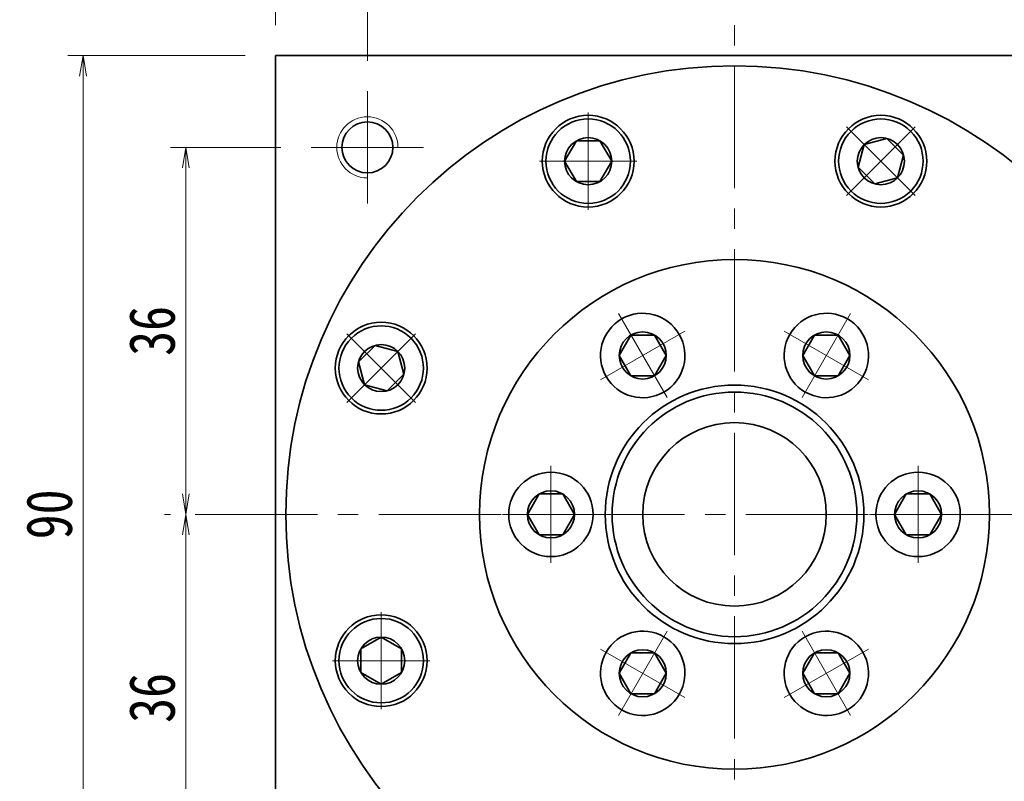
# Model space of a CAD drawing. Header units: millimetres. Extents: x -3 to 668, y 0 to 459.
# Tile 7 of 9: x 333 to 430, y 324 to 399. Entities that reach past the tile are written whole.
import ezdxf

# ---------------------------------------------------------------- set-up
doc = ezdxf.new("R2010")
doc.units = ezdxf.units.MM
doc.set_wipeout_variables(frame=1)
doc.linetypes.add('点画线', pattern=[18, 12, -2, 2, -2])
for name, color, linetype, lineweight in [('中心线层', 1, '点画线', 18), ('尺寸线层', 3, 'Continuous', 18), ('粗实线层', 7, 'Continuous', 35)]:
    doc.layers.add(name, color=color, linetype=linetype, lineweight=lineweight)
doc.styles.add('宋体', font='SimSun.ttf', dxfattribs={"width": 0.8})
doc.dimstyles.new('A水平标注$0', dxfattribs={"dimtxt": 3.5, "dimasz": 2, "dimexe": 1.5, "dimexo": 3, "dimgap": 1.1, "dimtad": 1, "dimtoh": 1, "dimdec": 4, "dimdsep": 46, "dimtxsty": '宋体', "dimblk": 'OPEN', "dimcen": 3, "dimclrd": 3, "dimclre": 3, "dimclrt": 6, "dimadec": 0, "dimazin": 0, "dimtm": 1e-09, "dimtfac": 1, "dimtdec": 4, "dimtix": 1, "dimtmove": 0, "dimatfit": 3, "dimldrblk": 'OPEN', "dimfxl": 0, "dimlwd": 13, "dimlwe": 13, "dimarcsym": 0})

# ---------------------------------------------------------------- blocks, each defined once
blk = doc.blocks.new('_Open')
at = {"color": 0, "linetype": 'ByBlock', "lineweight": -2}
for p, q in [((-1, 0.167), (0, 0)), ((-1, -0.167), (0, 0)), ((0, 0), (-1, 0))]:
    blk.add_line(p, q, dxfattribs=at)
blk = doc.blocks.new('*D21')
at = {"layer": 'Defpoints', "color": 0, "transparency": 16777216}
for p in [(367.203, 402.668), (403.203, 398.05), (367.203, 391.55)]:
    blk.add_point(p, dxfattribs=at)
at = {"layer": '尺寸线层', "color": 3, "lineweight": 13, "transparency": 16777216}
for p, q in [((367.203, 394.55), (367.203, 404.168)), ((403.203, 401.05), (403.203, 404.168)), ((401.203, 402.668), (369.203, 402.668))]:
    blk.add_line(p, q, dxfattribs=at)
at = {"layer": '尺寸线层', "color": 3, "lineweight": 13, "transparency": 16777216, "xscale": 2, "yscale": 2, "zscale": 2, "rotation": 180}
blk.add_blockref('_Open', (367.203, 402.668), dxfattribs=at)
at = {"layer": '尺寸线层', "color": 3, "lineweight": 13, "transparency": 16777216, "xscale": 2, "yscale": 2, "zscale": 2}
blk.add_blockref('_Open', (403.203, 402.668), dxfattribs=at)
at = {"layer": '尺寸线层', "color": 6, "transparency": 16777216, "insert": (385.203, 405.967), "char_height": 4.5, "attachment_point": 5, "style": '宋体', "bg_fill": 3, "box_fill_scale": 1.1, "bg_fill_color": 257, "bg_fill_transparency": 0}
blk.add_mtext('36', dxfattribs=at)
blk = doc.blocks.new('*D22')
at = {"layer": 'Defpoints', "color": 0, "transparency": 16777216}
for p in [(439.203, 402.668), (403.203, 398.05), (439.203, 391.55)]:
    blk.add_point(p, dxfattribs=at)
at = {"layer": '尺寸线层', "color": 3, "lineweight": 13, "transparency": 16777216}
for p, q in [((403.203, 401.05), (403.203, 404.168)), ((439.203, 394.55), (439.203, 404.168)), ((405.203, 402.668), (437.203, 402.668))]:
    blk.add_line(p, q, dxfattribs=at)
at = {"layer": '尺寸线层', "color": 3, "lineweight": 13, "transparency": 16777216, "xscale": 2, "yscale": 2, "zscale": 2, "rotation": 180}
blk.add_blockref('_Open', (403.203, 402.668), dxfattribs=at)
at = {"layer": '尺寸线层', "color": 3, "lineweight": 13, "transparency": 16777216, "xscale": 2, "yscale": 2, "zscale": 2}
blk.add_blockref('_Open', (439.203, 402.668), dxfattribs=at)
at = {"layer": '尺寸线层', "color": 6, "transparency": 16777216, "insert": (421.203, 405.967), "char_height": 4.5, "attachment_point": 5, "style": '宋体', "bg_fill": 3, "box_fill_scale": 1.1, "bg_fill_color": 257, "bg_fill_transparency": 0}
blk.add_mtext('36', dxfattribs=at)
blk = doc.blocks.new('*D23')
at = {"layer": 'Defpoints', "color": 0, "transparency": 16777216}
for p in [(361.703, 386.05), (349.399, 350.05), (350.311, 350.05)]:
    blk.add_point(p, dxfattribs=at)
at = {"layer": '尺寸线层', "color": 3, "lineweight": 13, "transparency": 16777216}
for p, q in [((358.703, 386.05), (347.899, 386.05)), ((349.399, 384.05), (349.399, 352.05)), ((347.311, 350.05), (347.899, 350.05))]:
    blk.add_line(p, q, dxfattribs=at)
at = {"layer": '尺寸线层', "color": 3, "lineweight": 13, "transparency": 16777216, "xscale": 2, "yscale": 2, "zscale": 2}
for p, rotation in [((349.399, 386.05), 90), ((349.399, 350.05), 270)]:
    blk.add_blockref('_Open', p, dxfattribs=dict(at, rotation=rotation))
at = {"layer": '尺寸线层', "color": 6, "transparency": 16777216, "insert": (346.1, 368.05), "char_height": 4.5, "attachment_point": 5, "rotation": 90, "style": '宋体', "bg_fill": 3, "box_fill_scale": 1.1, "bg_fill_color": 257, "bg_fill_transparency": 0}
blk.add_mtext('36', dxfattribs=at)
blk = doc.blocks.new('*D24')
at = {"layer": 'Defpoints', "color": 0, "transparency": 16777216}
for p in [(350.311, 350.05), (349.399, 314.05), (361.703, 314.05)]:
    blk.add_point(p, dxfattribs=at)
at = {"layer": '尺寸线层', "color": 3, "lineweight": 13, "transparency": 16777216}
for p, q in [((347.311, 350.05), (347.899, 350.05)), ((349.399, 348.05), (349.399, 316.05)), ((358.703, 314.05), (347.899, 314.05))]:
    blk.add_line(p, q, dxfattribs=at)
at = {"layer": '尺寸线层', "color": 3, "lineweight": 13, "transparency": 16777216, "xscale": 2, "yscale": 2, "zscale": 2}
for p, rotation in [((349.399, 350.05), 90), ((349.399, 314.05), 270)]:
    blk.add_blockref('_Open', p, dxfattribs=dict(at, rotation=rotation))
at = {"layer": '尺寸线层', "color": 6, "transparency": 16777216, "insert": (346.1, 332.05), "char_height": 4.5, "attachment_point": 5, "rotation": 90, "style": '宋体', "bg_fill": 3, "box_fill_scale": 1.1, "bg_fill_color": 257, "bg_fill_transparency": 0}
blk.add_mtext('36', dxfattribs=at)
blk = doc.blocks.new('*X8')
at = {"layer": '中心线层', "linetype": '点画线', "lineweight": 18}
for p, q in [((0, -4.765), (0, 4.765)), ((-4.765, 0), (4.765, 0))]:
    blk.add_line(p, q, dxfattribs=at)
at = {"layer": '粗实线层'}
for p, q in [((-2.309, 0), (-1.155, 2)), ((-1.155, 2), (1.155, 2)), ((2.309, 0), (1.155, 2)), ((2.309, 0), (1.155, 2)), ((-2.309, 0), (-1.155, -2)), ((2.309, 0), (1.155, -2)), ((-1.155, -2), (1.155, -2))]:
    blk.add_line(p, q, dxfattribs=at)
blk.add_circle((0, 0), 2.309, dxfattribs=at)
for start, end in [(0, 180), (180, 360)]:
    blk.add_arc((0, 0), 4.14, start, end, dxfattribs=at)
blk = doc.blocks.new('3432432432_1')
at = {"color": 7, "linetype": 'Continuous'}
for radius in [25, 12.679, 12]:
    blk.add_circle((0, 0), radius, dxfattribs=at)
for points in [[(-6.93, 12.003), (-6.909, 12.015), (-6.888, 12.028), (-6.867, 12.04), (-6.847, 12.053), (-6.826, 12.065), (-6.805, 12.078), (-6.785, 12.091), (-6.764, 12.104), (-6.744, 12.117), (-6.724, 12.131), (-6.703, 12.144), (-6.683, 12.157), (-6.663, 12.171), (-6.643, 12.185), (-6.623, 12.199), (-6.603, 12.213), (-6.584, 12.227), (-6.564, 12.241), (-6.544, 12.255), (-6.525, 12.27), (-6.506, 12.284), (-6.486, 12.299), (-6.467, 12.314), (-6.448, 12.329), (-6.429, 12.344), (-6.41, 12.359), (-6.391, 12.374), (-6.372, 12.389), (-6.353, 12.405), (-6.335, 12.42), (-6.335, 12.42), (-6.19, 12.548), (-6.052, 12.682), (-5.92, 12.822), (-5.795, 12.968), (-5.677, 13.12), (-5.565, 13.277), (-5.462, 13.439), (-5.366, 13.606), (-5.277, 13.777), (-5.197, 13.952), (-5.125, 14.13), (-5.062, 14.312), (-5.007, 14.497), (-4.96, 14.683), (-4.922, 14.872), (-4.894, 15.062), (-4.874, 15.254), (-4.862, 15.446), (-4.86, 15.639), (-4.867, 15.831), (-4.883, 16.023), (-4.907, 16.214), (-4.941, 16.403), (-4.983, 16.591), (-5.034, 16.777), (-5.094, 16.96), (-5.162, 17.14), (-5.238, 17.317), (-5.322, 17.49), (-5.415, 17.658), (-5.415, 17.658), (-5.515, 17.823), (-5.622, 17.982), (-5.737, 18.137), (-5.859, 18.286), (-5.988, 18.429), (-6.123, 18.566), (-6.265, 18.696), (-6.412, 18.82), (-6.565, 18.937), (-6.724, 19.046), (-6.887, 19.148), (-7.055, 19.243), (-7.226, 19.329), (-7.402, 19.408), (-7.582, 19.478), (-7.764, 19.54), (-7.949, 19.593), (-8.136, 19.637), (-8.325, 19.673), (-8.516, 19.7), (-8.707, 19.718), (-8.9, 19.727), (-9.092, 19.727), (-9.285, 19.719), (-9.476, 19.701), (-9.667, 19.674), (-9.856, 19.639), (-10.043, 19.595), (-10.229, 19.542), (-10.411, 19.481), (-10.411, 19.481), (-10.434, 19.472), (-10.456, 19.464), (-10.479, 19.455), (-10.502, 19.446), (-10.524, 19.438), (-10.547, 19.429), (-10.569, 19.419), (-10.592, 19.41), (-10.614, 19.401), (-10.637, 19.391), (-10.659, 19.382), (-10.681, 19.372), (-10.703, 19.362), (-10.725, 19.352), (-10.747, 19.342), (-10.769, 19.331), (-10.791, 19.321), (-10.813, 19.31), (-10.835, 19.3), (-10.856, 19.289), (-10.878, 19.278), (-10.9, 19.267), (-10.921, 19.256), (-10.943, 19.244), (-10.964, 19.233), (-10.985, 19.221), (-11.007, 19.21), (-11.028, 19.198), (-11.049, 19.186), (-11.07, 19.174), (-11.07, 19.174), (-11.255, 19.061), (-11.433, 18.938), (-11.605, 18.806), (-11.77, 18.665), (-11.927, 18.516), (-12.077, 18.359), (-12.217, 18.194), (-12.349, 18.022), (-12.472, 17.843), (-12.585, 17.658), (-12.689, 17.468), (-12.782, 17.272), (-12.865, 17.072), (-12.937, 16.868), (-12.999, 16.66), (-13.05, 16.449), (-13.089, 16.236), (-13.117, 16.021), (-13.134, 15.805), (-13.14, 15.588), (-13.134, 15.372), (-13.117, 15.156), (-13.089, 14.941), (-13.05, 14.728), (-12.999, 14.517), (-12.937, 14.309), (-12.865, 14.105), (-12.782, 13.905), (-12.689, 13.709), (-12.585, 13.518), (-12.585, 13.518), (-12.472, 13.334), (-12.349, 13.155), (-12.217, 12.983), (-12.077, 12.818), (-11.927, 12.661), (-11.77, 12.512), (-11.605, 12.371), (-11.433, 12.239), (-11.255, 12.116), (-11.07, 12.003), (-10.88, 11.9), (-10.684, 11.806), (-10.484, 11.723), (-10.279, 11.651), (-10.072, 11.59), (-9.861, 11.539), (-9.648, 11.499), (-9.433, 11.471), (-9.217, 11.454), (-9, 11.448), (-8.783, 11.454), (-8.567, 11.471), (-8.352, 11.499), (-8.139, 11.539), (-7.928, 11.59), (-7.721, 11.651), (-7.516, 11.723), (-7.316, 11.806), (-7.12, 11.9)], [(6.93, 12.003), (6.951, 11.991), (6.972, 11.979), (6.993, 11.967), (7.015, 11.956), (7.036, 11.944), (7.057, 11.933), (7.079, 11.921), (7.1, 11.91), (7.122, 11.899), (7.144, 11.888), (7.165, 11.877), (7.187, 11.867), (7.209, 11.856), (7.231, 11.846), (7.253, 11.835), (7.275, 11.825), (7.297, 11.815), (7.319, 11.805), (7.341, 11.795), (7.363, 11.786), (7.386, 11.776), (7.408, 11.767), (7.431, 11.757), (7.453, 11.748), (7.476, 11.739), (7.498, 11.73), (7.521, 11.722), (7.544, 11.713), (7.566, 11.705), (7.589, 11.696), (7.589, 11.696), (7.771, 11.635), (7.957, 11.582), (8.144, 11.538), (8.333, 11.503), (8.524, 11.476), (8.715, 11.458), (8.908, 11.449), (9.1, 11.45), (9.293, 11.459), (9.484, 11.477), (9.675, 11.504), (9.864, 11.54), (10.051, 11.584), (10.236, 11.637), (10.418, 11.699), (10.598, 11.769), (10.774, 11.848), (10.945, 11.934), (11.113, 12.028), (11.276, 12.131), (11.435, 12.24), (11.588, 12.357), (11.735, 12.481), (11.877, 12.611), (12.012, 12.748), (12.141, 12.891), (12.263, 13.04), (12.378, 13.194), (12.485, 13.354), (12.585, 13.518), (12.585, 13.518), (12.678, 13.687), (12.762, 13.86), (12.838, 14.037), (12.906, 14.217), (12.966, 14.4), (13.017, 14.586), (13.059, 14.774), (13.093, 14.963), (13.117, 15.154), (13.133, 15.346), (13.14, 15.538), (13.138, 15.731), (13.126, 15.923), (13.106, 16.114), (13.078, 16.305), (13.04, 16.493), (12.993, 16.68), (12.938, 16.865), (12.875, 17.046), (12.803, 17.225), (12.723, 17.4), (12.634, 17.571), (12.538, 17.738), (12.435, 17.9), (12.323, 18.057), (12.205, 18.209), (12.08, 18.355), (11.948, 18.495), (11.81, 18.629), (11.665, 18.756), (11.665, 18.756), (11.647, 18.772), (11.628, 18.787), (11.609, 18.803), (11.59, 18.818), (11.571, 18.833), (11.552, 18.848), (11.533, 18.863), (11.514, 18.878), (11.494, 18.893), (11.475, 18.907), (11.456, 18.922), (11.436, 18.936), (11.416, 18.95), (11.397, 18.964), (11.377, 18.978), (11.357, 18.992), (11.337, 19.006), (11.317, 19.019), (11.297, 19.033), (11.276, 19.046), (11.256, 19.06), (11.236, 19.073), (11.215, 19.086), (11.195, 19.099), (11.174, 19.112), (11.153, 19.124), (11.133, 19.137), (11.112, 19.149), (11.091, 19.162), (11.07, 19.174), (11.07, 19.174), (10.88, 19.277), (10.684, 19.371), (10.484, 19.453), (10.279, 19.526), (10.072, 19.587), (9.861, 19.638), (9.648, 19.677), (9.433, 19.706), (9.217, 19.723), (9, 19.728), (8.783, 19.723), (8.567, 19.706), (8.352, 19.677), (8.139, 19.638), (7.928, 19.587), (7.721, 19.526), (7.516, 19.453), (7.316, 19.371), (7.12, 19.277), (6.93, 19.174), (6.745, 19.061), (6.567, 18.938), (6.395, 18.806), (6.23, 18.665), (6.073, 18.516), (5.923, 18.359), (5.783, 18.194), (5.651, 18.022), (5.528, 17.843), (5.415, 17.658), (5.415, 17.658), (5.311, 17.468), (5.218, 17.272), (5.135, 17.072), (5.063, 16.868), (5.001, 16.66), (4.95, 16.449), (4.911, 16.236), (4.883, 16.021), (4.866, 15.805), (4.86, 15.588), (4.866, 15.372), (4.883, 15.156), (4.911, 14.941), (4.95, 14.728), (5.001, 14.517), (5.063, 14.309), (5.135, 14.105), (5.218, 13.905), (5.311, 13.709), (5.415, 13.518), (5.528, 13.334), (5.651, 13.155), (5.783, 12.983), (5.923, 12.818), (6.073, 12.661), (6.23, 12.512), (6.395, 12.371), (6.567, 12.239), (6.745, 12.116)], [(-13.86, 0), (-13.86, 0.024), (-13.86, 0.049), (-13.861, 0.073), (-13.861, 0.097), (-13.862, 0.121), (-13.863, 0.146), (-13.863, 0.17), (-13.865, 0.194), (-13.866, 0.218), (-13.867, 0.242), (-13.869, 0.267), (-13.87, 0.291), (-13.872, 0.315), (-13.874, 0.339), (-13.876, 0.363), (-13.878, 0.388), (-13.881, 0.412), (-13.883, 0.436), (-13.886, 0.46), (-13.888, 0.484), (-13.891, 0.508), (-13.894, 0.532), (-13.898, 0.556), (-13.901, 0.58), (-13.904, 0.604), (-13.908, 0.628), (-13.912, 0.652), (-13.916, 0.676), (-13.92, 0.7), (-13.924, 0.724), (-13.924, 0.724), (-13.962, 0.913), (-14.009, 1.1), (-14.064, 1.284), (-14.128, 1.465), (-14.2, 1.644), (-14.281, 1.819), (-14.369, 1.99), (-14.466, 2.156), (-14.57, 2.318), (-14.681, 2.475), (-14.8, 2.627), (-14.926, 2.773), (-15.058, 2.912), (-15.196, 3.046), (-15.341, 3.173), (-15.491, 3.293), (-15.647, 3.406), (-15.808, 3.512), (-15.974, 3.61), (-16.144, 3.7), (-16.318, 3.783), (-16.495, 3.857), (-16.676, 3.923), (-16.86, 3.98), (-17.046, 4.029), (-17.234, 4.069), (-17.424, 4.1), (-17.616, 4.122), (-17.808, 4.136), (-18, 4.14), (-18, 4.14), (-18.192, 4.136), (-18.384, 4.122), (-18.576, 4.1), (-18.766, 4.069), (-18.954, 4.029), (-19.14, 3.98), (-19.324, 3.923), (-19.505, 3.857), (-19.682, 3.783), (-19.856, 3.7), (-20.026, 3.61), (-20.192, 3.512), (-20.353, 3.406), (-20.509, 3.293), (-20.659, 3.173), (-20.804, 3.046), (-20.942, 2.912), (-21.074, 2.773), (-21.2, 2.627), (-21.319, 2.475), (-21.43, 2.318), (-21.534, 2.156), (-21.631, 1.99), (-21.719, 1.819), (-21.8, 1.644), (-21.872, 1.465), (-21.936, 1.284), (-21.991, 1.1), (-22.038, 0.913), (-22.076, 0.724), (-22.076, 0.724), (-22.08, 0.7), (-22.084, 0.676), (-22.088, 0.652), (-22.092, 0.628), (-22.096, 0.604), (-22.099, 0.58), (-22.102, 0.556), (-22.106, 0.532), (-22.109, 0.508), (-22.112, 0.484), (-22.114, 0.46), (-22.117, 0.436), (-22.119, 0.412), (-22.122, 0.388), (-22.124, 0.363), (-22.126, 0.339), (-22.128, 0.315), (-22.13, 0.291), (-22.131, 0.267), (-22.133, 0.242), (-22.134, 0.218), (-22.135, 0.194), (-22.137, 0.17), (-22.137, 0.146), (-22.138, 0.121), (-22.139, 0.097), (-22.139, 0.073), (-22.14, 0.049), (-22.14, 0.024), (-22.14, 0), (-22.14, 0), (-22.134, -0.217), (-22.117, -0.433), (-22.089, -0.648), (-22.05, -0.861), (-21.999, -1.072), (-21.937, -1.279), (-21.865, -1.484), (-21.782, -1.684), (-21.689, -1.88), (-21.585, -2.07), (-21.472, -2.255), (-21.349, -2.433), (-21.217, -2.605), (-21.077, -2.77), (-20.927, -2.927), (-20.77, -3.077), (-20.605, -3.217), (-20.433, -3.349), (-20.255, -3.472), (-20.07, -3.585), (-19.88, -3.689), (-19.684, -3.782), (-19.484, -3.865), (-19.279, -3.937), (-19.072, -3.999), (-18.861, -4.05), (-18.648, -4.089), (-18.433, -4.117), (-18.217, -4.134), (-18, -4.14), (-18, -4.14), (-17.783, -4.134), (-17.567, -4.117), (-17.352, -4.089), (-17.139, -4.05), (-16.928, -3.999), (-16.721, -3.937), (-16.516, -3.865), (-16.316, -3.782), (-16.12, -3.689), (-15.93, -3.585), (-15.745, -3.472), (-15.567, -3.349), (-15.395, -3.217), (-15.23, -3.077), (-15.073, -2.927), (-14.923, -2.77), (-14.783, -2.605), (-14.651, -2.433), (-14.528, -2.255), (-14.415, -2.07), (-14.311, -1.88), (-14.218, -1.684), (-14.135, -1.484), (-14.063, -1.279), (-14.001, -1.072), (-13.95, -0.861), (-13.911, -0.648), (-13.883, -0.433), (-13.866, -0.217)], [(13.86, 0), (13.86, -0.024), (13.86, -0.049), (13.861, -0.073), (13.861, -0.097), (13.862, -0.121), (13.863, -0.146), (13.863, -0.17), (13.865, -0.194), (13.866, -0.218), (13.867, -0.242), (13.869, -0.267), (13.87, -0.291), (13.872, -0.315), (13.874, -0.339), (13.876, -0.363), (13.878, -0.388), (13.881, -0.412), (13.883, -0.436), (13.886, -0.46), (13.888, -0.484), (13.891, -0.508), (13.894, -0.532), (13.898, -0.556), (13.901, -0.58), (13.904, -0.604), (13.908, -0.628), (13.912, -0.652), (13.916, -0.676), (13.92, -0.7), (13.924, -0.724), (13.924, -0.724), (13.962, -0.913), (14.009, -1.1), (14.064, -1.284), (14.128, -1.465), (14.2, -1.644), (14.281, -1.819), (14.369, -1.99), (14.466, -2.156), (14.57, -2.318), (14.681, -2.475), (14.8, -2.627), (14.926, -2.773), (15.058, -2.912), (15.196, -3.046), (15.341, -3.173), (15.491, -3.293), (15.647, -3.406), (15.808, -3.512), (15.974, -3.61), (16.144, -3.7), (16.318, -3.783), (16.495, -3.857), (16.676, -3.923), (16.86, -3.98), (17.046, -4.029), (17.234, -4.069), (17.424, -4.1), (17.616, -4.122), (17.808, -4.136), (18, -4.14), (18, -4.14), (18.192, -4.136), (18.384, -4.122), (18.576, -4.1), (18.766, -4.069), (18.954, -4.029), (19.14, -3.98), (19.324, -3.923), (19.505, -3.857), (19.682, -3.783), (19.856, -3.7), (20.026, -3.61), (20.192, -3.512), (20.353, -3.406), (20.509, -3.293), (20.659, -3.173), (20.804, -3.046), (20.942, -2.912), (21.074, -2.773), (21.2, -2.627), (21.319, -2.475), (21.43, -2.318), (21.534, -2.156), (21.631, -1.99), (21.719, -1.819), (21.8, -1.644), (21.872, -1.465), (21.936, -1.284), (21.991, -1.1), (22.038, -0.913), (22.076, -0.724), (22.076, -0.724), (22.08, -0.7), (22.084, -0.676), (22.088, -0.652), (22.092, -0.628), (22.096, -0.604), (22.099, -0.58), (22.102, -0.556), (22.106, -0.532), (22.109, -0.508), (22.112, -0.484), (22.114, -0.46), (22.117, -0.436), (22.119, -0.412), (22.122, -0.388), (22.124, -0.363), (22.126, -0.339), (22.128, -0.315), (22.13, -0.291), (22.131, -0.267), (22.133, -0.242), (22.134, -0.218), (22.135, -0.194), (22.137, -0.17), (22.137, -0.146), (22.138, -0.121), (22.139, -0.097), (22.139, -0.073), (22.14, -0.049), (22.14, -0.024), (22.14, 0), (22.14, 0), (22.134, 0.217), (22.117, 0.433), (22.089, 0.648), (22.05, 0.861), (21.999, 1.072), (21.937, 1.279), (21.865, 1.484), (21.782, 1.684), (21.689, 1.88), (21.585, 2.07), (21.472, 2.255), (21.349, 2.433), (21.217, 2.605), (21.077, 2.77), (20.927, 2.927), (20.77, 3.077), (20.605, 3.217), (20.433, 3.349), (20.255, 3.472), (20.07, 3.585), (19.88, 3.689), (19.684, 3.782), (19.484, 3.865), (19.279, 3.937), (19.072, 3.999), (18.861, 4.05), (18.648, 4.089), (18.433, 4.117), (18.217, 4.134), (18, 4.14), (18, 4.14), (17.783, 4.134), (17.567, 4.117), (17.352, 4.089), (17.139, 4.05), (16.928, 3.999), (16.721, 3.937), (16.516, 3.865), (16.316, 3.782), (16.12, 3.689), (15.93, 3.585), (15.745, 3.472), (15.567, 3.349), (15.395, 3.217), (15.23, 3.077), (15.073, 2.927), (14.923, 2.77), (14.783, 2.605), (14.651, 2.433), (14.528, 2.255), (14.415, 2.07), (14.311, 1.88), (14.218, 1.684), (14.135, 1.484), (14.063, 1.279), (14.001, 1.072), (13.95, 0.861), (13.911, 0.648), (13.883, 0.433), (13.866, 0.217)], [(-6.93, -12.003), (-6.951, -11.991), (-6.972, -11.979), (-6.993, -11.967), (-7.015, -11.956), (-7.036, -11.944), (-7.057, -11.933), (-7.079, -11.921), (-7.1, -11.91), (-7.122, -11.899), (-7.144, -11.888), (-7.165, -11.877), (-7.187, -11.867), (-7.209, -11.856), (-7.231, -11.846), (-7.253, -11.835), (-7.275, -11.825), (-7.297, -11.815), (-7.319, -11.805), (-7.341, -11.795), (-7.363, -11.786), (-7.386, -11.776), (-7.408, -11.767), (-7.431, -11.757), (-7.453, -11.748), (-7.476, -11.739), (-7.498, -11.73), (-7.521, -11.722), (-7.544, -11.713), (-7.566, -11.705), (-7.589, -11.696), (-7.589, -11.696), (-7.771, -11.635), (-7.957, -11.582), (-8.144, -11.538), (-8.333, -11.503), (-8.524, -11.476), (-8.715, -11.458), (-8.908, -11.449), (-9.1, -11.45), (-9.293, -11.459), (-9.484, -11.477), (-9.675, -11.504), (-9.864, -11.54), (-10.051, -11.584), (-10.236, -11.637), (-10.418, -11.699), (-10.598, -11.769), (-10.774, -11.848), (-10.945, -11.934), (-11.113, -12.028), (-11.276, -12.131), (-11.435, -12.24), (-11.588, -12.357), (-11.735, -12.481), (-11.877, -12.611), (-12.012, -12.748), (-12.141, -12.891), (-12.263, -13.04), (-12.378, -13.194), (-12.485, -13.354), (-12.585, -13.518), (-12.585, -13.518), (-12.678, -13.687), (-12.762, -13.86), (-12.838, -14.037), (-12.906, -14.217), (-12.966, -14.4), (-13.017, -14.586), (-13.059, -14.774), (-13.093, -14.963), (-13.117, -15.154), (-13.133, -15.346), (-13.14, -15.538), (-13.138, -15.731), (-13.126, -15.923), (-13.106, -16.114), (-13.078, -16.305), (-13.04, -16.493), (-12.993, -16.68), (-12.938, -16.865), (-12.875, -17.046), (-12.803, -17.225), (-12.723, -17.4), (-12.634, -17.571), (-12.538, -17.738), (-12.435, -17.9), (-12.323, -18.057), (-12.205, -18.209), (-12.08, -18.355), (-11.948, -18.495), (-11.81, -18.629), (-11.665, -18.756), (-11.665, -18.756), (-11.647, -18.772), (-11.628, -18.787), (-11.609, -18.803), (-11.59, -18.818), (-11.571, -18.833), (-11.552, -18.848), (-11.533, -18.863), (-11.514, -18.878), (-11.494, -18.893), (-11.475, -18.907), (-11.456, -18.922), (-11.436, -18.936), (-11.416, -18.95), (-11.397, -18.964), (-11.377, -18.978), (-11.357, -18.992), (-11.337, -19.006), (-11.317, -19.019), (-11.297, -19.033), (-11.276, -19.046), (-11.256, -19.06), (-11.236, -19.073), (-11.215, -19.086), (-11.195, -19.099), (-11.174, -19.112), (-11.153, -19.124), (-11.133, -19.137), (-11.112, -19.149), (-11.091, -19.162), (-11.07, -19.174), (-11.07, -19.174), (-10.88, -19.277), (-10.684, -19.371), (-10.484, -19.453), (-10.279, -19.526), (-10.072, -19.587), (-9.861, -19.638), (-9.648, -19.677), (-9.433, -19.706), (-9.217, -19.723), (-9, -19.728), (-8.783, -19.723), (-8.567, -19.706), (-8.352, -19.677), (-8.139, -19.638), (-7.928, -19.587), (-7.721, -19.526), (-7.516, -19.453), (-7.316, -19.371), (-7.12, -19.277), (-6.93, -19.174), (-6.745, -19.061), (-6.567, -18.938), (-6.395, -18.806), (-6.23, -18.665), (-6.073, -18.516), (-5.923, -18.359), (-5.783, -18.194), (-5.651, -18.022), (-5.528, -17.843), (-5.415, -17.658), (-5.415, -17.658), (-5.311, -17.468), (-5.218, -17.272), (-5.135, -17.072), (-5.063, -16.868), (-5.001, -16.66), (-4.95, -16.449), (-4.911, -16.236), (-4.883, -16.021), (-4.866, -15.805), (-4.86, -15.588), (-4.866, -15.372), (-4.883, -15.156), (-4.911, -14.941), (-4.95, -14.728), (-5.001, -14.517), (-5.063, -14.309), (-5.135, -14.105), (-5.218, -13.905), (-5.311, -13.709), (-5.415, -13.518), (-5.528, -13.334), (-5.651, -13.155), (-5.783, -12.983), (-5.923, -12.818), (-6.073, -12.661), (-6.23, -12.512), (-6.395, -12.371), (-6.567, -12.239), (-6.745, -12.116)], [(6.93, -12.003), (6.909, -12.015), (6.888, -12.028), (6.867, -12.04), (6.847, -12.053), (6.826, -12.065), (6.805, -12.078), (6.785, -12.091), (6.764, -12.104), (6.744, -12.117), (6.724, -12.131), (6.703, -12.144), (6.683, -12.157), (6.663, -12.171), (6.643, -12.185), (6.623, -12.199), (6.603, -12.213), (6.584, -12.227), (6.564, -12.241), (6.544, -12.255), (6.525, -12.27), (6.506, -12.284), (6.486, -12.299), (6.467, -12.314), (6.448, -12.329), (6.429, -12.344), (6.41, -12.359), (6.391, -12.374), (6.372, -12.389), (6.353, -12.405), (6.335, -12.42), (6.335, -12.42), (6.19, -12.548), (6.052, -12.682), (5.92, -12.822), (5.795, -12.968), (5.677, -13.12), (5.565, -13.277), (5.462, -13.439), (5.366, -13.606), (5.277, -13.777), (5.197, -13.952), (5.125, -14.13), (5.062, -14.312), (5.007, -14.497), (4.96, -14.683), (4.922, -14.872), (4.894, -15.062), (4.874, -15.254), (4.862, -15.446), (4.86, -15.639), (4.867, -15.831), (4.883, -16.023), (4.907, -16.214), (4.941, -16.403), (4.983, -16.591), (5.034, -16.777), (5.094, -16.96), (5.162, -17.14), (5.238, -17.317), (5.322, -17.49), (5.415, -17.658), (5.415, -17.658), (5.515, -17.823), (5.622, -17.982), (5.737, -18.137), (5.859, -18.286), (5.988, -18.429), (6.123, -18.566), (6.265, -18.696), (6.412, -18.82), (6.565, -18.937), (6.724, -19.046), (6.887, -19.148), (7.055, -19.243), (7.226, -19.329), (7.402, -19.408), (7.582, -19.478), (7.764, -19.54), (7.949, -19.593), (8.136, -19.637), (8.325, -19.673), (8.516, -19.7), (8.707, -19.718), (8.9, -19.727), (9.092, -19.727), (9.285, -19.719), (9.476, -19.701), (9.667, -19.674), (9.856, -19.639), (10.043, -19.595), (10.229, -19.542), (10.411, -19.481), (10.411, -19.481), (10.434, -19.472), (10.456, -19.464), (10.479, -19.455), (10.502, -19.446), (10.524, -19.438), (10.547, -19.429), (10.569, -19.419), (10.592, -19.41), (10.614, -19.401), (10.637, -19.391), (10.659, -19.382), (10.681, -19.372), (10.703, -19.362), (10.725, -19.352), (10.747, -19.342), (10.769, -19.331), (10.791, -19.321), (10.813, -19.31), (10.835, -19.3), (10.856, -19.289), (10.878, -19.278), (10.9, -19.267), (10.921, -19.256), (10.943, -19.244), (10.964, -19.233), (10.985, -19.221), (11.007, -19.21), (11.028, -19.198), (11.049, -19.186), (11.07, -19.174), (11.07, -19.174), (11.255, -19.061), (11.433, -18.938), (11.605, -18.806), (11.77, -18.665), (11.927, -18.516), (12.077, -18.359), (12.217, -18.194), (12.349, -18.022), (12.472, -17.843), (12.585, -17.658), (12.689, -17.468), (12.782, -17.272), (12.865, -17.072), (12.937, -16.868), (12.999, -16.66), (13.05, -16.449), (13.089, -16.236), (13.117, -16.021), (13.134, -15.805), (13.14, -15.588), (13.134, -15.372), (13.117, -15.156), (13.089, -14.941), (13.05, -14.728), (12.999, -14.517), (12.937, -14.309), (12.865, -14.105), (12.782, -13.905), (12.689, -13.709), (12.585, -13.518), (12.585, -13.518), (12.472, -13.334), (12.349, -13.155), (12.217, -12.983), (12.077, -12.818), (11.927, -12.661), (11.77, -12.512), (11.605, -12.371), (11.433, -12.239), (11.255, -12.116), (11.07, -12.003), (10.88, -11.9), (10.684, -11.806), (10.484, -11.723), (10.279, -11.651), (10.072, -11.59), (9.861, -11.539), (9.648, -11.499), (9.433, -11.471), (9.217, -11.454), (9, -11.448), (8.783, -11.454), (8.567, -11.471), (8.352, -11.499), (8.139, -11.539), (7.928, -11.59), (7.721, -11.651), (7.516, -11.723), (7.316, -11.806), (7.12, -11.9)]]:
    blk.add_wipeout(points).dxf.layer = '粗实线层'
at = {"layer": '粗实线层'}
for p, rotation in [((-9, 15.588), 299.9999999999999), ((9, 15.588), 240), ((18, 0), 180), ((-9, -15.588), 59.99999999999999), ((9, -15.588), 120)]:
    blk.add_blockref('*X8', p, dxfattribs=dict(at, rotation=rotation))
blk.add_blockref('*X8', (-18, 0), dxfattribs=at)
blk = doc.blocks.new('*X10')
at = {"layer": '中心线层', "linetype": '点画线', "lineweight": 18}
for p, q in [((0, -4.765), (0, 4.765)), ((-4.765, 0), (4.765, 0))]:
    blk.add_line(p, q, dxfattribs=at)
at = {"layer": '粗实线层'}
for p, q in [((-2.309, 0), (-1.155, 2)), ((-1.155, 2), (1.155, 2)), ((2.309, 0), (1.155, 2)), ((2.309, 0), (1.155, 2)), ((-2.309, 0), (-1.155, -2)), ((2.309, 0), (1.155, -2)), ((-1.155, -2), (1.155, -2))]:
    blk.add_line(p, q, dxfattribs=at)
blk.add_circle((0, 0), 2.309, dxfattribs=at)
for start, end in [(0, 180), (180, 360)]:
    blk.add_arc((0, 0), 4.14, start, end, dxfattribs=at)
blk = doc.blocks.new('*D27')
at = {"layer": 'Defpoints', "color": 0, "transparency": 16777216}
for p in [(358.203, 395.05), (339.323, 305.05), (358.203, 305.05)]:
    blk.add_point(p, dxfattribs=at)
at = {"layer": '尺寸线层', "color": 3, "lineweight": 13, "transparency": 16777216}
for p, q in [((355.203, 395.05), (337.823, 395.05)), ((339.323, 393.05), (339.323, 307.05)), ((355.203, 305.05), (337.823, 305.05))]:
    blk.add_line(p, q, dxfattribs=at)
at = {"layer": '尺寸线层', "color": 3, "lineweight": 13, "transparency": 16777216, "xscale": 2, "yscale": 2, "zscale": 2}
for p, rotation in [((339.323, 395.05), 90), ((339.323, 305.05), 270)]:
    blk.add_blockref('_Open', p, dxfattribs=dict(at, rotation=rotation))
at = {"layer": '尺寸线层', "color": 6, "transparency": 16777216, "insert": (336.023, 350.05), "char_height": 4.5, "attachment_point": 5, "rotation": 90, "style": '宋体', "bg_fill": 3, "box_fill_scale": 1.1, "bg_fill_color": 257, "bg_fill_transparency": 0}
blk.add_mtext('90', dxfattribs=at)
blk = doc.blocks.new('*D28')
at = {"layer": 'Defpoints', "color": 0, "transparency": 16777216}
for p in [(448.203, 417.711), (358.203, 395.05), (448.203, 395.05)]:
    blk.add_point(p, dxfattribs=at)
at = {"layer": '尺寸线层', "color": 3, "lineweight": 13, "transparency": 16777216}
for p, q in [((358.203, 398.05), (358.203, 419.211)), ((448.203, 398.05), (448.203, 419.211)), ((360.203, 417.711), (446.203, 417.711))]:
    blk.add_line(p, q, dxfattribs=at)
at = {"layer": '尺寸线层', "color": 3, "lineweight": 13, "transparency": 16777216, "xscale": 2, "yscale": 2, "zscale": 2, "rotation": 180}
blk.add_blockref('_Open', (358.203, 417.711), dxfattribs=at)
at = {"layer": '尺寸线层', "color": 3, "lineweight": 13, "transparency": 16777216, "xscale": 2, "yscale": 2, "zscale": 2}
blk.add_blockref('_Open', (448.203, 417.711), dxfattribs=at)
at = {"layer": '尺寸线层', "color": 6, "transparency": 16777216, "insert": (402.07, 421.01), "char_height": 4.5, "attachment_point": 5, "style": '宋体', "bg_fill": 3, "box_fill_scale": 1.1, "bg_fill_color": 257, "bg_fill_transparency": 0}
blk.add_mtext('90', dxfattribs=at)

msp = doc.modelspace()

# ---------------------------------------------------------------- linework, layer by layer
at = {"layer": '中心线层'}
for p, q in [((403.203, 292.05), (403.203, 398.05)), ((367.203, 380.55), (367.203, 391.55)), ((361.703, 386.05), (372.703, 386.05)), ((350.311, 350.05), (454.855, 350.05))]:
    msp.add_line(p, q, dxfattribs=at)
at = {"layer": '粗实线层'}
for p, q in [((358.203, 395.05), (448.203, 395.05)), ((358.203, 305.05), (358.203, 395.05))]:
    msp.add_line(p, q, dxfattribs=at)
for centre, radius in [((388.852, 384.696), 4.5), ((417.553, 384.696), 4.5), ((367.203, 386.05), 2.5), ((368.557, 364.401), 4.5), ((368.557, 335.7), 4.5)]:
    msp.add_circle(centre, radius, dxfattribs=at)
at = {"layer": '粗实线层', "lineweight": 18}
msp.add_arc((367.203, 386.05), 3, 0, 270, dxfattribs=at)

# ---------------------------------------------------------------- next in the draw order: dimensions: what is measured, and where the dimension line sits
at = {"layer": '尺寸线层'}
dim = msp.add_linear_dim(base=(367.203, 402.668), p1=(403.203, 398.05), p2=(367.203, 391.55), dimstyle='A水平标注$0', override={"dimtxt": 4.5, "dimdec": 1, "dimpost": '<>', "dimblk": 'Open', "dimtvp": 0.1, "dimtfill": 1, "dimtfillclr": 256}, dxfattribs=at)
dim.commit()
dim.dimension.update_dxf_attribs({"geometry": '*D21', "text_midpoint": (385.203, 405.967)})
dim = msp.add_linear_dim(base=(349.399, 350.05), p1=(361.703, 386.05), p2=(350.311, 350.05), angle=270, dimstyle='A水平标注$0', override={"dimtxt": 4.5, "dimdec": 1, "dimpost": '<>', "dimblk": 'Open', "dimtvp": 0.1, "dimtfill": 1, "dimtfillclr": 256}, dxfattribs=at)
dim.commit()
dim.dimension.update_dxf_attribs({"geometry": '*D23', "text_midpoint": (346.1, 368.05)})

# ---------------------------------------------------------------- next in the draw order: dimensions: what is measured, and where the dimension line sits
dim = msp.add_linear_dim(base=(439.203, 402.668), p1=(403.203, 398.05), p2=(439.203, 391.55), dimstyle='A水平标注$0', override={"dimtxt": 4.5, "dimdec": 1, "dimpost": '<>', "dimblk": 'Open', "dimtvp": 0.1, "dimtfill": 1, "dimtfillclr": 256}, dxfattribs=at)
dim.commit()
dim.dimension.update_dxf_attribs({"geometry": '*D22', "text_midpoint": (421.203, 405.967)})
dim = msp.add_linear_dim(base=(349.399, 314.05), p1=(350.311, 350.05), p2=(361.703, 314.05), angle=270, dimstyle='A水平标注$0', override={"dimtxt": 4.5, "dimdec": 1, "dimpost": '<>', "dimblk": 'Open', "dimtvp": 0.1, "dimtfill": 1, "dimtfillclr": 256}, dxfattribs=at)
dim.commit()
dim.dimension.update_dxf_attribs({"geometry": '*D24', "text_midpoint": (346.1, 332.05)})

# ---------------------------------------------------------------- next in the draw order: linework, layer by layer
at = {"layer": '粗实线层'}
msp.add_circle((403.203, 350.05), 44, dxfattribs=at)

# ---------------------------------------------------------------- next in the draw order: dimensions: what is measured, and where the dimension line sits
at = {"layer": '尺寸线层'}
dim = msp.add_linear_dim(base=(339.323, 305.05), p1=(358.203, 395.05), p2=(358.203, 305.05), angle=270, dimstyle='A水平标注$0', override={"dimtxt": 4.5, "dimdec": 1, "dimpost": '<>', "dimblk": 'Open', "dimtvp": 0.1, "dimtfill": 1, "dimtfillclr": 256}, dxfattribs=at)
dim.commit()
dim.dimension.update_dxf_attribs({"geometry": '*D27', "text_midpoint": (336.023, 350.05)})

# ---------------------------------------------------------------- next in the draw order: block references
at = {"layer": '粗实线层'}
msp.add_blockref('3432432432_1', (403.203, 350.05), dxfattribs=at)

# ---------------------------------------------------------------- next in the draw order: dimensions: what is measured, and where the dimension line sits
at = {"layer": '尺寸线层'}
dim = msp.add_linear_dim(base=(448.203, 417.711), p1=(358.203, 395.05), p2=(448.203, 395.05), dimstyle='A水平标注$0', override={"dimtxt": 4.5, "dimdec": 1, "dimpost": '<>', "dimblk": 'Open', "dimtvp": 0.1, "dimtfill": 1, "dimtfillclr": 256}, dxfattribs=at)
dim.commit()
dim.dimension.update_dxf_attribs({"geometry": '*D28', "text_midpoint": (402.07, 417.711), "dimtype": 160})

# ---------------------------------------------------------------- next in the draw order: wipeouts: each hides what was drawn before it
for points in [[(392.992, 384.696), (392.992, 384.72), (392.992, 384.744), (392.991, 384.769), (392.991, 384.793), (392.99, 384.817), (392.989, 384.841), (392.988, 384.866), (392.987, 384.89), (392.986, 384.914), (392.985, 384.938), (392.983, 384.963), (392.982, 384.987), (392.98, 385.011), (392.978, 385.035), (392.976, 385.059), (392.974, 385.084), (392.971, 385.108), (392.969, 385.132), (392.966, 385.156), (392.963, 385.18), (392.961, 385.204), (392.958, 385.228), (392.954, 385.252), (392.951, 385.276), (392.948, 385.3), (392.944, 385.324), (392.94, 385.348), (392.936, 385.372), (392.932, 385.396), (392.928, 385.42), (392.928, 385.42), (392.89, 385.609), (392.843, 385.795), (392.788, 385.98), (392.724, 386.161), (392.652, 386.34), (392.571, 386.515), (392.482, 386.686), (392.386, 386.852), (392.282, 387.014), (392.171, 387.171), (392.052, 387.323), (391.926, 387.468), (391.794, 387.608), (391.656, 387.742), (391.511, 387.869), (391.361, 387.989), (391.205, 388.102), (391.044, 388.208), (390.878, 388.306), (390.708, 388.396), (390.534, 388.479), (390.357, 388.553), (390.176, 388.619), (389.992, 388.676), (389.806, 388.725), (389.617, 388.765), (389.428, 388.796), (389.236, 388.818), (389.044, 388.831), (388.852, 388.836), (388.852, 388.836), (388.659, 388.831), (388.467, 388.818), (388.276, 388.796), (388.086, 388.765), (387.898, 388.725), (387.712, 388.676), (387.528, 388.619), (387.347, 388.553), (387.169, 388.479), (386.995, 388.396), (386.825, 388.306), (386.66, 388.208), (386.499, 388.102), (386.343, 387.989), (386.193, 387.869), (386.048, 387.742), (385.91, 387.608), (385.777, 387.468), (385.652, 387.323), (385.533, 387.171), (385.422, 387.014), (385.318, 386.852), (385.221, 386.686), (385.133, 386.515), (385.052, 386.34), (384.98, 386.161), (384.916, 385.98), (384.861, 385.795), (384.814, 385.609), (384.776, 385.42), (384.776, 385.42), (384.772, 385.396), (384.768, 385.372), (384.764, 385.348), (384.76, 385.324), (384.756, 385.3), (384.753, 385.276), (384.749, 385.252), (384.746, 385.228), (384.743, 385.204), (384.74, 385.18), (384.738, 385.156), (384.735, 385.132), (384.732, 385.108), (384.73, 385.084), (384.728, 385.059), (384.726, 385.035), (384.724, 385.011), (384.722, 384.987), (384.72, 384.963), (384.719, 384.938), (384.718, 384.914), (384.716, 384.89), (384.715, 384.866), (384.714, 384.841), (384.714, 384.817), (384.713, 384.793), (384.713, 384.769), (384.712, 384.744), (384.712, 384.72), (384.712, 384.696), (384.712, 384.696), (384.718, 384.479), (384.735, 384.263), (384.763, 384.048), (384.802, 383.835), (384.853, 383.624), (384.915, 383.417), (384.987, 383.212), (385.07, 383.012), (385.163, 382.816), (385.267, 382.626), (385.38, 382.441), (385.503, 382.262), (385.635, 382.091), (385.775, 381.926), (385.924, 381.768), (386.082, 381.619), (386.247, 381.479), (386.418, 381.347), (386.597, 381.224), (386.782, 381.111), (386.972, 381.007), (387.168, 380.914), (387.368, 380.831), (387.573, 380.759), (387.78, 380.697), (387.991, 380.646), (388.204, 380.607), (388.419, 380.579), (388.635, 380.562), (388.852, 380.556), (388.852, 380.556), (389.069, 380.562), (389.285, 380.579), (389.5, 380.607), (389.713, 380.646), (389.923, 380.697), (390.131, 380.759), (390.336, 380.831), (390.536, 380.914), (390.731, 381.007), (390.922, 381.111), (391.107, 381.224), (391.285, 381.347), (391.457, 381.479), (391.622, 381.619), (391.779, 381.768), (391.929, 381.926), (392.069, 382.091), (392.201, 382.262), (392.324, 382.441), (392.437, 382.626), (392.541, 382.816), (392.634, 383.012), (392.717, 383.212), (392.789, 383.417), (392.851, 383.624), (392.901, 383.835), (392.941, 384.048), (392.969, 384.263), (392.986, 384.479)], [(420.481, 381.768), (420.498, 381.786), (420.515, 381.803), (420.532, 381.82), (420.548, 381.838), (420.565, 381.856), (420.582, 381.873), (420.598, 381.891), (420.615, 381.909), (420.631, 381.927), (420.647, 381.945), (420.663, 381.963), (420.679, 381.981), (420.695, 382), (420.711, 382.018), (420.726, 382.037), (420.742, 382.055), (420.757, 382.074), (420.773, 382.093), (420.788, 382.112), (420.803, 382.131), (420.818, 382.15), (420.833, 382.169), (420.847, 382.188), (420.862, 382.208), (420.877, 382.227), (420.891, 382.247), (420.905, 382.266), (420.919, 382.286), (420.934, 382.306), (420.947, 382.326), (420.947, 382.326), (421.054, 382.486), (421.153, 382.651), (421.244, 382.821), (421.327, 382.994), (421.402, 383.172), (421.469, 383.352), (421.527, 383.536), (421.577, 383.722), (421.618, 383.91), (421.65, 384.099), (421.673, 384.29), (421.688, 384.482), (421.693, 384.675), (421.69, 384.867), (421.677, 385.059), (421.656, 385.251), (421.626, 385.441), (421.587, 385.629), (421.539, 385.816), (421.482, 386), (421.418, 386.181), (421.344, 386.359), (421.263, 386.533), (421.174, 386.704), (421.076, 386.87), (420.971, 387.031), (420.859, 387.188), (420.74, 387.339), (420.613, 387.484), (420.481, 387.623), (420.481, 387.623), (420.341, 387.756), (420.196, 387.883), (420.045, 388.002), (419.889, 388.114), (419.727, 388.219), (419.561, 388.316), (419.391, 388.406), (419.216, 388.487), (419.038, 388.56), (418.857, 388.625), (418.673, 388.682), (418.487, 388.729), (418.298, 388.768), (418.108, 388.799), (417.917, 388.82), (417.725, 388.832), (417.532, 388.836), (417.34, 388.83), (417.148, 388.816), (416.957, 388.793), (416.767, 388.761), (416.579, 388.72), (416.393, 388.67), (416.209, 388.612), (416.029, 388.545), (415.851, 388.47), (415.678, 388.387), (415.508, 388.296), (415.343, 388.197), (415.183, 388.09), (415.183, 388.09), (415.163, 388.076), (415.143, 388.062), (415.124, 388.048), (415.104, 388.034), (415.084, 388.019), (415.065, 388.005), (415.046, 387.99), (415.026, 387.975), (415.007, 387.961), (414.988, 387.946), (414.969, 387.931), (414.95, 387.915), (414.931, 387.9), (414.913, 387.885), (414.894, 387.869), (414.875, 387.853), (414.857, 387.838), (414.839, 387.822), (414.82, 387.806), (414.802, 387.79), (414.784, 387.774), (414.766, 387.757), (414.748, 387.741), (414.73, 387.724), (414.713, 387.708), (414.695, 387.691), (414.678, 387.674), (414.66, 387.657), (414.643, 387.64), (414.626, 387.623), (414.626, 387.623), (414.477, 387.466), (414.336, 387.301), (414.204, 387.129), (414.081, 386.951), (413.968, 386.766), (413.864, 386.575), (413.771, 386.38), (413.688, 386.18), (413.616, 385.975), (413.554, 385.767), (413.504, 385.557), (413.464, 385.344), (413.436, 385.129), (413.419, 384.913), (413.413, 384.696), (413.419, 384.479), (413.436, 384.263), (413.464, 384.048), (413.504, 383.835), (413.554, 383.624), (413.616, 383.417), (413.688, 383.212), (413.771, 383.012), (413.864, 382.816), (413.968, 382.626), (414.081, 382.441), (414.204, 382.262), (414.336, 382.091), (414.477, 381.926), (414.626, 381.768), (414.626, 381.768), (414.783, 381.619), (414.948, 381.479), (415.12, 381.347), (415.298, 381.224), (415.483, 381.111), (415.674, 381.007), (415.869, 380.914), (416.07, 380.831), (416.274, 380.759), (416.482, 380.697), (416.692, 380.646), (416.906, 380.607), (417.12, 380.579), (417.336, 380.562), (417.553, 380.556), (417.77, 380.562), (417.986, 380.579), (418.201, 380.607), (418.414, 380.646), (418.625, 380.697), (418.832, 380.759), (419.037, 380.831), (419.237, 380.914), (419.433, 381.007), (419.623, 381.111), (419.808, 381.224), (419.987, 381.347), (420.159, 381.479), (420.323, 381.619)], [(371.484, 367.328), (371.467, 367.346), (371.45, 367.363), (371.433, 367.379), (371.415, 367.396), (371.397, 367.413), (371.38, 367.43), (371.362, 367.446), (371.344, 367.462), (371.326, 367.479), (371.308, 367.495), (371.29, 367.511), (371.272, 367.527), (371.253, 367.543), (371.235, 367.559), (371.216, 367.574), (371.197, 367.59), (371.179, 367.605), (371.16, 367.62), (371.141, 367.636), (371.122, 367.651), (371.103, 367.666), (371.084, 367.681), (371.064, 367.695), (371.045, 367.71), (371.026, 367.724), (371.006, 367.739), (370.987, 367.753), (370.967, 367.767), (370.947, 367.781), (370.927, 367.795), (370.927, 367.795), (370.767, 367.902), (370.602, 368.001), (370.432, 368.092), (370.259, 368.175), (370.081, 368.25), (369.901, 368.317), (369.717, 368.375), (369.531, 368.425), (369.343, 368.466), (369.154, 368.498), (368.962, 368.521), (368.771, 368.536), (368.578, 368.541), (368.386, 368.538), (368.194, 368.525), (368.002, 368.504), (367.812, 368.473), (367.624, 368.434), (367.437, 368.387), (367.253, 368.33), (367.072, 368.266), (366.894, 368.192), (366.719, 368.111), (366.549, 368.021), (366.383, 367.924), (366.221, 367.819), (366.065, 367.707), (365.914, 367.588), (365.769, 367.461), (365.63, 367.328), (365.63, 367.328), (365.497, 367.189), (365.37, 367.044), (365.251, 366.893), (365.139, 366.737), (365.034, 366.575), (364.937, 366.409), (364.847, 366.239), (364.766, 366.064), (364.693, 365.886), (364.628, 365.705), (364.571, 365.521), (364.524, 365.334), (364.485, 365.146), (364.454, 364.956), (364.433, 364.765), (364.421, 364.572), (364.417, 364.38), (364.423, 364.188), (364.437, 363.996), (364.46, 363.805), (364.492, 363.615), (364.533, 363.427), (364.583, 363.241), (364.641, 363.057), (364.708, 362.877), (364.783, 362.699), (364.866, 362.526), (364.957, 362.356), (365.056, 362.191), (365.163, 362.031), (365.163, 362.031), (365.177, 362.011), (365.191, 361.991), (365.205, 361.972), (365.219, 361.952), (365.234, 361.932), (365.248, 361.913), (365.263, 361.894), (365.278, 361.874), (365.292, 361.855), (365.307, 361.836), (365.322, 361.817), (365.338, 361.798), (365.353, 361.779), (365.368, 361.761), (365.384, 361.742), (365.4, 361.723), (365.415, 361.705), (365.431, 361.687), (365.447, 361.668), (365.463, 361.65), (365.479, 361.632), (365.496, 361.614), (365.512, 361.596), (365.529, 361.578), (365.545, 361.561), (365.562, 361.543), (365.579, 361.526), (365.596, 361.508), (365.613, 361.491), (365.63, 361.474), (365.63, 361.474), (365.787, 361.324), (365.952, 361.184), (366.124, 361.052), (366.302, 360.929), (366.487, 360.816), (366.678, 360.712), (366.873, 360.619), (367.073, 360.536), (367.278, 360.464), (367.486, 360.402), (367.696, 360.352), (367.909, 360.312), (368.124, 360.284), (368.34, 360.267), (368.557, 360.261), (368.774, 360.267), (368.99, 360.284), (369.205, 360.312), (369.418, 360.352), (369.629, 360.402), (369.836, 360.464), (370.041, 360.536), (370.241, 360.619), (370.437, 360.712), (370.627, 360.816), (370.812, 360.929), (370.99, 361.052), (371.162, 361.184), (371.327, 361.324), (371.484, 361.474), (371.484, 361.474), (371.634, 361.631), (371.774, 361.796), (371.906, 361.968), (372.029, 362.146), (372.142, 362.331), (372.246, 362.522), (372.339, 362.717), (372.422, 362.917), (372.494, 363.122), (372.556, 363.33), (372.607, 363.54), (372.646, 363.753), (372.674, 363.968), (372.691, 364.184), (372.697, 364.401), (372.691, 364.618), (372.674, 364.834), (372.646, 365.049), (372.607, 365.262), (372.556, 365.473), (372.494, 365.68), (372.422, 365.885), (372.339, 366.085), (372.246, 366.281), (372.142, 366.471), (372.029, 366.656), (371.906, 366.834), (371.774, 367.006), (371.634, 367.171)], [(368.557, 339.84), (368.533, 339.84), (368.509, 339.84), (368.484, 339.839), (368.46, 339.839), (368.436, 339.838), (368.411, 339.837), (368.387, 339.836), (368.363, 339.835), (368.339, 339.834), (368.315, 339.833), (368.29, 339.831), (368.266, 339.83), (368.242, 339.828), (368.218, 339.826), (368.194, 339.824), (368.169, 339.822), (368.145, 339.819), (368.121, 339.817), (368.097, 339.814), (368.073, 339.811), (368.049, 339.808), (368.025, 339.805), (368.001, 339.802), (367.977, 339.799), (367.953, 339.795), (367.929, 339.792), (367.905, 339.788), (367.881, 339.784), (367.857, 339.78), (367.833, 339.776), (367.833, 339.776), (367.644, 339.738), (367.457, 339.691), (367.273, 339.636), (367.092, 339.572), (366.913, 339.499), (366.738, 339.419), (366.567, 339.33), (366.401, 339.234), (366.239, 339.13), (366.082, 339.018), (365.93, 338.9), (365.784, 338.774), (365.645, 338.642), (365.511, 338.504), (365.384, 338.359), (365.264, 338.209), (365.151, 338.053), (365.045, 337.892), (364.947, 337.726), (364.857, 337.556), (364.774, 337.382), (364.7, 337.205), (364.634, 337.024), (364.577, 336.84), (364.528, 336.654), (364.488, 336.465), (364.457, 336.275), (364.435, 336.084), (364.422, 335.892), (364.417, 335.7), (364.417, 335.7), (364.422, 335.507), (364.435, 335.315), (364.457, 335.124), (364.488, 334.934), (364.528, 334.746), (364.577, 334.56), (364.634, 334.376), (364.7, 334.195), (364.774, 334.017), (364.857, 333.843), (364.947, 333.673), (365.045, 333.508), (365.151, 333.347), (365.264, 333.191), (365.384, 333.041), (365.511, 332.896), (365.645, 332.758), (365.784, 332.625), (365.93, 332.5), (366.082, 332.381), (366.239, 332.27), (366.401, 332.166), (366.567, 332.069), (366.738, 331.981), (366.913, 331.9), (367.092, 331.828), (367.273, 331.764), (367.457, 331.708), (367.644, 331.662), (367.833, 331.624), (367.833, 331.624), (367.857, 331.619), (367.881, 331.615), (367.905, 331.612), (367.929, 331.608), (367.953, 331.604), (367.977, 331.601), (368.001, 331.597), (368.025, 331.594), (368.049, 331.591), (368.073, 331.588), (368.097, 331.585), (368.121, 331.583), (368.145, 331.58), (368.169, 331.578), (368.194, 331.576), (368.218, 331.574), (368.242, 331.572), (368.266, 331.57), (368.29, 331.568), (368.315, 331.567), (368.339, 331.566), (368.363, 331.564), (368.387, 331.563), (368.411, 331.562), (368.436, 331.562), (368.46, 331.561), (368.484, 331.56), (368.509, 331.56), (368.533, 331.56), (368.557, 331.56), (368.557, 331.56), (368.774, 331.565), (368.99, 331.582), (369.205, 331.611), (369.418, 331.65), (369.629, 331.701), (369.836, 331.762), (370.041, 331.835), (370.241, 331.918), (370.437, 332.011), (370.627, 332.114), (370.812, 332.228), (370.99, 332.35), (371.162, 332.482), (371.327, 332.623), (371.484, 332.772), (371.634, 332.93), (371.774, 333.094), (371.906, 333.266), (372.029, 333.445), (372.142, 333.63), (372.246, 333.82), (372.339, 334.016), (372.422, 334.216), (372.494, 334.42), (372.556, 334.628), (372.607, 334.839), (372.646, 335.052), (372.674, 335.267), (372.691, 335.483), (372.697, 335.7), (372.697, 335.7), (372.691, 335.916), (372.674, 336.133), (372.646, 336.347), (372.607, 336.561), (372.556, 336.771), (372.494, 336.979), (372.422, 337.183), (372.339, 337.384), (372.246, 337.579), (372.142, 337.77), (372.029, 337.955), (371.906, 338.133), (371.774, 338.305), (371.634, 338.47), (371.484, 338.627), (371.327, 338.776), (371.162, 338.917), (370.99, 339.049), (370.812, 339.172), (370.627, 339.285), (370.437, 339.389), (370.241, 339.482), (370.041, 339.565), (369.836, 339.637), (369.629, 339.699), (369.418, 339.749), (369.205, 339.789), (368.99, 339.817), (368.774, 339.834)]]:
    msp.add_wipeout(points).dxf.layer = '粗实线层'

# ---------------------------------------------------------------- next in the draw order: linework, layer by layer
at = {"layer": '粗实线层'}
msp.add_circle((403.203, 350.05), 9, dxfattribs=at)

# ---------------------------------------------------------------- next in the draw order: block references
for p, rotation in [((417.553, 384.696), 315.0000000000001), ((368.557, 364.401), 45.00000000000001), ((368.557, 335.7), 90)]:
    msp.add_blockref('*X10', p, dxfattribs=dict(at, rotation=rotation))
msp.add_blockref('*X10', (388.852, 384.696), dxfattribs=at)

doc.saveas('drawing.dxf')
